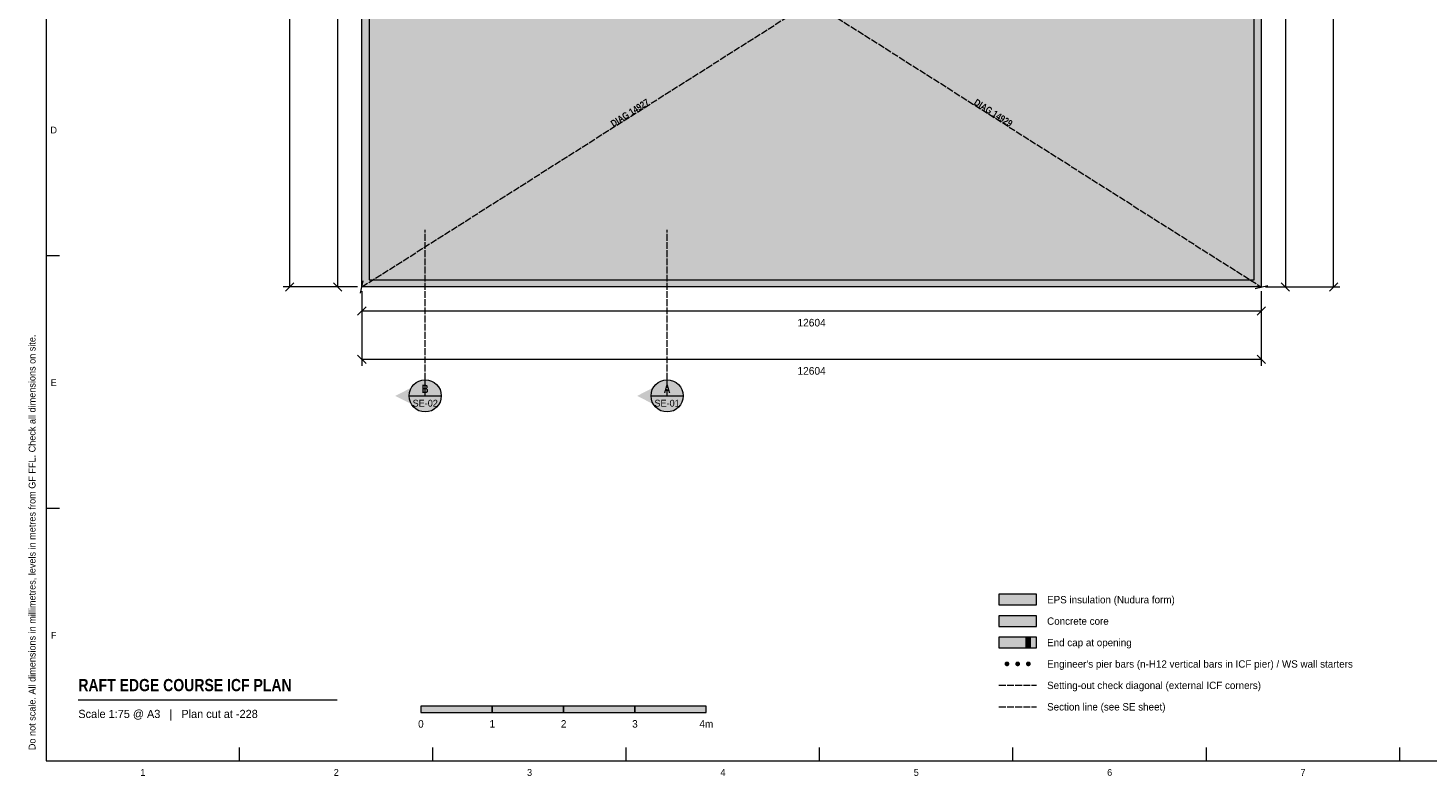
# Model space of a CAD drawing. Header units: millimetres. Extents: x 17 to 413, y 4 to 292.
# Tile 1 of 3: x 17 to 278, y 4 to 144. Entities that reach past the tile are written whole.
import ezdxf
from ezdxf.enums import TextEntityAlignment as Align

# ---------------------------------------------------------------- set-up
doc = ezdxf.new("R2010")
doc.units = ezdxf.units.MM
doc.linetypes.add('DASHED', pattern=[1.524, 1.27, -0.254])
for name, color, linetype in [('FILL-C_9E1A1A', 7, 'Continuous'), ('FILL-C_B2B2B5', 7, 'Continuous'), ('FILL-EPS', 7, 'Continuous'), ('FILL-INK', 7, 'Continuous'), ('FILL-RED', 7, 'Continuous'), ('FILL-TEAL_DK', 7, 'Continuous'), ('FILL-WHITE', 7, 'Continuous'), ('LINE-C_85297A', 7, 'Continuous'), ('LINE-C_85297A-DASH', 7, 'DASHED'), ('LINE-INK', 7, 'Continuous'), ('LINE-RED', 7, 'Continuous'), ('LINE-RED-DASH', 7, 'DASHED'), ('LINE-STEEL_GREY', 7, 'Continuous'), ('LINE-TEAL_DK', 7, 'Continuous'), ('TEXT-C_85297A', 7, 'Continuous'), ('TEXT-INK', 7, 'Continuous'), ('TEXT-RED', 7, 'Continuous'), ('TEXT-STEEL_GREY', 7, 'Continuous')]:
    doc.layers.add(name, color=color, linetype=linetype)
doc.styles.add('OpenSansCondensed-Bold', font='OpenSansCondensed-Bold.ttf')

msp = doc.modelspace()

# ---------------------------------------------------------------- hatches: boundary and pattern name
at = {"layer": 'FILL-C_9E1A1A', "true_color": 0x9e1a1a}
h = msp.add_hatch(color=24, dxfattribs=at)
h.dxf.hatch_style = 1
h.paths.add_polyline_path([(199.95, 25.1), (199.93, 25.22), (199.89, 25.32), (199.82, 25.42), (199.72, 25.49), (199.62, 25.53), (199.5, 25.55), (199.38, 25.53), (199.28, 25.49), (199.18, 25.42), (199.11, 25.32), (199.07, 25.22), (199.05, 25.1), (199.07, 24.98), (199.11, 24.88), (199.18, 24.78), (199.28, 24.71), (199.38, 24.67), (199.5, 24.65), (199.62, 24.67), (199.72, 24.71), (199.82, 24.78), (199.89, 24.88), (199.93, 24.98)])
h = msp.add_hatch(color=24, dxfattribs=at)
h.dxf.hatch_style = 1
h.paths.add_polyline_path([(201.95, 25.1), (201.93, 25.22), (201.89, 25.32), (201.82, 25.42), (201.72, 25.49), (201.62, 25.53), (201.5, 25.55), (201.38, 25.53), (201.28, 25.49), (201.18, 25.42), (201.11, 25.32), (201.07, 25.22), (201.05, 25.1), (201.07, 24.98), (201.11, 24.88), (201.18, 24.78), (201.28, 24.71), (201.38, 24.67), (201.5, 24.65), (201.62, 24.67), (201.72, 24.71), (201.82, 24.78), (201.89, 24.88), (201.93, 24.98)])
h = msp.add_hatch(color=24, dxfattribs=at)
h.dxf.hatch_style = 1
h.paths.add_polyline_path([(203.95, 25.1), (203.93, 25.22), (203.89, 25.32), (203.82, 25.42), (203.72, 25.49), (203.62, 25.53), (203.5, 25.55), (203.38, 25.53), (203.28, 25.49), (203.18, 25.42), (203.11, 25.32), (203.07, 25.22), (203.05, 25.1), (203.07, 24.98), (203.11, 24.88), (203.18, 24.78), (203.28, 24.71), (203.38, 24.67), (203.5, 24.65), (203.62, 24.67), (203.72, 24.71), (203.82, 24.78), (203.89, 24.88), (203.93, 24.98)])
at = {"layer": 'FILL-C_B2B2B5', "true_color": 0xb2b2b5}
h = msp.add_hatch(color=253, dxfattribs=at)
h.dxf.hatch_style = 1
h.paths.add_polyline_path([(198, 32.1), (205, 32.1), (205, 34.1), (198, 34.1)])
at = {"layer": 'FILL-EPS', "true_color": 0xccffff}
h = msp.add_hatch(color=7, dxfattribs=at)
h.dxf.hatch_style = 1
h.paths.add_polyline_path([(78.97, 202.02), (247.02, 202.02), (247.02, 95.47), (78.97, 95.47)])
h.paths.add_polyline_path([(245.67, 96.82), (245.67, 200.66), (80.32, 200.66), (80.32, 96.82)], flags=0)
h = msp.add_hatch(color=7, dxfattribs=at)
h.dxf.hatch_style = 1
h.paths.add_polyline_path([(198, 36.1), (205, 36.1), (205, 38.1), (198, 38.1)])
h = msp.add_hatch(color=7, dxfattribs=at)
h.dxf.hatch_style = 1
h.paths.add_polyline_path([(198, 28.1), (205, 28.1), (205, 30.1), (198, 30.1)])
at = {"layer": 'FILL-INK', "true_color": 0x14141a}
h = msp.add_hatch(color=250, dxfattribs=at)
h.dxf.hatch_style = 1
h.paths.add_polyline_path([(90, 16), (103.33, 16), (103.33, 17.2), (90, 17.2)])
h = msp.add_hatch(color=250, dxfattribs=at)
h.dxf.hatch_style = 1
h.paths.add_polyline_path([(116.67, 16), (130, 16), (130, 17.2), (116.67, 17.2)])
at = {"layer": 'FILL-RED', "true_color": 0xb81a1f}
h = msp.add_hatch(color=242, dxfattribs=at)
h.dxf.hatch_style = 1
h.paths.add_polyline_path([(85.21, 75.13), (90.81, 72.28), (90.81, 77.98)])
h = msp.add_hatch(color=242, dxfattribs=at)
h.dxf.hatch_style = 1
h.paths.add_polyline_path([(130.4, 75.13), (136, 72.28), (136, 77.98)])
at = {"layer": 'FILL-TEAL_DK', "true_color": 0x006b5c}
h = msp.add_hatch(color=126, dxfattribs=at)
h.dxf.hatch_style = 1
h.paths.add_polyline_path([(203, 28.1), (203.9, 28.1), (203.9, 30.1), (203, 30.1)])
at = {"layer": 'FILL-WHITE', "true_color": 0xffffff}
h = msp.add_hatch(color=7, dxfattribs=at)
h.dxf.hatch_style = 1
h.paths.add_polyline_path([(125.05, 123.27), (135.02, 129.59), (133.11, 132.6), (123.14, 126.28)])
h = msp.add_hatch(color=7, dxfattribs=at)
h.dxf.hatch_style = 1
h.paths.add_polyline_path([(190.99, 129.57), (200.95, 123.25), (202.86, 126.26), (192.89, 132.58)])
h = msp.add_hatch(color=7, dxfattribs=at)
h.dxf.hatch_style = 1
h.paths.add_polyline_path([(93.81, 75.13), (93.71, 75.91), (93.41, 76.63), (92.93, 77.25), (92.31, 77.73), (91.59, 78.03), (90.81, 78.13), (90.03, 78.03), (89.31, 77.73), (88.69, 77.25), (88.21, 76.63), (87.91, 75.91), (87.81, 75.13), (87.91, 74.36), (88.21, 73.63), (88.69, 73.01), (89.31, 72.53), (90.03, 72.23), (90.81, 72.13), (91.59, 72.23), (92.31, 72.53), (92.93, 73.01), (93.41, 73.63), (93.71, 74.36)])
h = msp.add_hatch(color=7, dxfattribs=at)
h.dxf.hatch_style = 1
h.paths.add_polyline_path([(139, 75.13), (138.89, 75.9), (138.59, 76.63), (138.12, 77.25), (137.5, 77.72), (136.77, 78.02), (136, 78.13), (135.22, 78.02), (134.5, 77.72), (133.87, 77.25), (133.4, 76.63), (133.1, 75.9), (133, 75.13), (133.1, 74.35), (133.4, 73.63), (133.87, 73), (134.5, 72.53), (135.22, 72.23), (136, 72.13), (136.77, 72.23), (137.5, 72.53), (138.12, 73), (138.59, 73.63), (138.89, 74.35)])
h = msp.add_hatch(color=7, dxfattribs=at)
h.dxf.hatch_style = 1
h.paths.add_polyline_path([(103.33, 16), (116.67, 16), (116.67, 17.2), (103.33, 17.2)])
h = msp.add_hatch(color=7, dxfattribs=at)
h.dxf.hatch_style = 1
h.paths.add_polyline_path([(130, 16), (143.33, 16), (143.33, 17.2), (130, 17.2)])

# ---------------------------------------------------------------- linework, layer by layer
at = {"layer": 'LINE-C_85297A', "lineweight": 5}
for p, q in [((78.71, 94.3), (79.23, 96.64)), ((245.87, 95.18), (248.21, 95.71))]:
    msp.add_line(p, q, dxfattribs=at)
at = {"layer": 'LINE-C_85297A-DASH', "lineweight": 5}
for p, q in [((78.94, 202.04), (247.04, 95.45)), ((78.97, 95.47), (247.06, 202.05)), ((198, 21.1), (205, 21.1))]:
    msp.add_line(p, q, dxfattribs=at)
at = {"layer": 'LINE-INK', "lineweight": 5}
for p, q in [((65.47, 202.02), (65.47, 95.47)), ((74.47, 95.47), (74.47, 202.02)), ((251.52, 202.02), (251.52, 95.47)), ((260.52, 95.47), (260.52, 202.02)), ((20, 101.33), (22.5, 101.33)), ((78.17, 95.47), (64.27, 95.47)), ((66.25, 96.24), (64.69, 94.69)), ((78.17, 95.47), (73.27, 95.47)), ((75.25, 94.69), (73.69, 96.24)), ((78.97, 94.67), (78.97, 89.77)), ((78.97, 94.67), (78.97, 80.77)), ((247.02, 94.67), (247.02, 89.77)), ((247.02, 94.67), (247.02, 80.77)), ((247.82, 95.47), (252.72, 95.47)), ((247.82, 95.47), (261.72, 95.47)), ((250.74, 96.24), (252.3, 94.69)), ((259.74, 94.69), (261.3, 96.24)), ((79.75, 91.74), (78.19, 90.19)), ((247.8, 91.74), (246.24, 90.19)), ((247.02, 90.97), (78.97, 90.97)), ((78.19, 82.74), (79.75, 81.19)), ((78.97, 81.97), (247.02, 81.97)), ((246.24, 82.74), (247.8, 81.19)), ((20, 54.17), (22.5, 54.17)), ((26, 18.4), (74.33, 18.4)), ((56.12, 7), (56.12, 9.5)), ((92.25, 7), (92.25, 9.5)), ((128.38, 7), (128.38, 9.5)), ((164.5, 7), (164.5, 9.5)), ((200.62, 7), (200.62, 9.5)), ((236.75, 7), (236.75, 9.5)), ((272.88, 7), (272.88, 9.5))]:
    msp.add_line(p, q, dxfattribs=at)
for points in [[(20, 7), (413, 7), (413, 290), (20, 290)], [(78.97, 95.47), (78.97, 202.02), (247.02, 202.02), (247.02, 95.47)], [(80.32, 96.82), (245.67, 96.82), (245.67, 200.66), (80.32, 200.66)], [(198, 36.1), (205, 36.1), (205, 38.1), (198, 38.1)], [(198, 28.1), (205, 28.1), (205, 30.1), (198, 30.1)], [(90, 16), (103.33, 16), (103.33, 17.2), (90, 17.2)], [(103.33, 16), (116.67, 16), (116.67, 17.2), (103.33, 17.2)], [(116.67, 16), (130, 16), (130, 17.2), (116.67, 17.2)], [(130, 16), (143.33, 16), (143.33, 17.2), (130, 17.2)]]:
    msp.add_lwpolyline(points, close=True, dxfattribs=at)
at = {"layer": 'LINE-RED', "lineweight": 5}
for p, q in [((87.81, 75.13), (93.81, 75.13)), ((133, 75.13), (139, 75.13))]:
    msp.add_line(p, q, dxfattribs=at)
for centre in [(90.81, 75.13), (136, 75.13)]:
    msp.add_circle(centre, 3, dxfattribs=at)
at = {"layer": 'LINE-RED-DASH', "lineweight": 5}
for p, q in [((90.81, 75.13), (90.81, 106.13)), ((136, 75.13), (136, 106.13)), ((198, 17.1), (205, 17.1))]:
    msp.add_line(p, q, dxfattribs=at)
at = {"layer": 'LINE-STEEL_GREY', "lineweight": 5}
msp.add_lwpolyline([(198, 32.1), (205, 32.1), (205, 34.1), (198, 34.1)], close=True, dxfattribs=at)
at = {"layer": 'LINE-TEAL_DK', "lineweight": 5}
msp.add_lwpolyline([(203, 28.1), (203.9, 28.1), (203.9, 30.1), (203, 30.1)], close=True, dxfattribs=at)

# ---------------------------------------------------------------- texts
at = {"layer": 'TEXT-C_85297A', "style": 'OpenSansCondensed-Bold'}
for s, rotation, p in [('DIAG 14927', 32.3795, (129.39, 127.44)), ('DIAG 14929', -32.3805, (196.61, 127.43))]:
    msp.add_text(s, height=1.27, rotation=rotation, dxfattribs=at).set_placement(p, align=Align.CENTER)
at = {"layer": 'TEXT-INK'}
for s, height, p in [('12604', 1.422, (163, 88.09)), ('12604', 1.422, (163, 79.09)), ('0', 1.4, (90, 13.2)), ('1', 1.4, (103.33, 13.2)), ('2', 1.4, (116.67, 13.2)), ('3', 1.4, (130, 13.2)), ('4m', 1.397, (143.33, 13.2))]:
    msp.add_text(s, height=height, dxfattribs=at).set_placement(p, align=Align.CENTER)
for s, p in [('EPS insulation (Nudura form)', (207, 36.4)), ('Concrete core', (207, 32.4)), ('End cap at opening', (207, 28.4)), ("Engineer's pier bars (n-H12 vertical bars in ICF pier) / WS wall starters", (207, 24.4)), ('Setting-out check diagonal (external ICF corners)', (207, 20.4)), ('Section line (see SE sheet)', (207, 16.4))]:
    msp.add_text(s, height=1.3716, dxfattribs=at).set_placement(p)
at = {"layer": 'TEXT-INK', "style": 'OpenSansCondensed-Bold'}
msp.add_text('RAFT EDGE COURSE ICF PLAN', height=2.286, dxfattribs=at).set_placement((26, 20))
at = {"layer": 'TEXT-RED', "style": 'OpenSansCondensed-Bold'}
for s, p in [('B', (90.81, 75.68)), ('A', (136, 75.68))]:
    msp.add_text(s, height=1.52, dxfattribs=at).set_placement(p, align=Align.CENTER)
at = {"layer": 'TEXT-RED'}
for s, p in [('SE-02', (90.81, 73.13)), ('SE-01', (136, 73.13))]:
    msp.add_text(s, height=1.27, dxfattribs=at).set_placement(p, align=Align.CENTER)
at = {"layer": 'TEXT-STEEL_GREY'}
for s, p in [('D', (21.4, 124.12)), ('E', (21.4, 76.95)), ('F', (21.4, 29.78)), ('1', (38.06, 4.2)), ('2', (74.19, 4.2)), ('3', (110.31, 4.2)), ('4', (146.44, 4.2)), ('5', (182.56, 4.2)), ('6', (218.69, 4.2)), ('7', (254.81, 4.2))]:
    msp.add_text(s, height=1.27, dxfattribs=at).set_placement(p, align=Align.CENTER)
msp.add_text('Do not scale. All dimensions in millimetres, levels in metres from GF FFL. Check all dimensions on site.', height=1.27, rotation=90, dxfattribs=at).set_placement((18, 9))
msp.add_text('Scale 1:75 @ A3   |   Plan cut at -228', height=1.524, dxfattribs=at).set_placement((26, 15))

doc.saveas('drawing.dxf')
